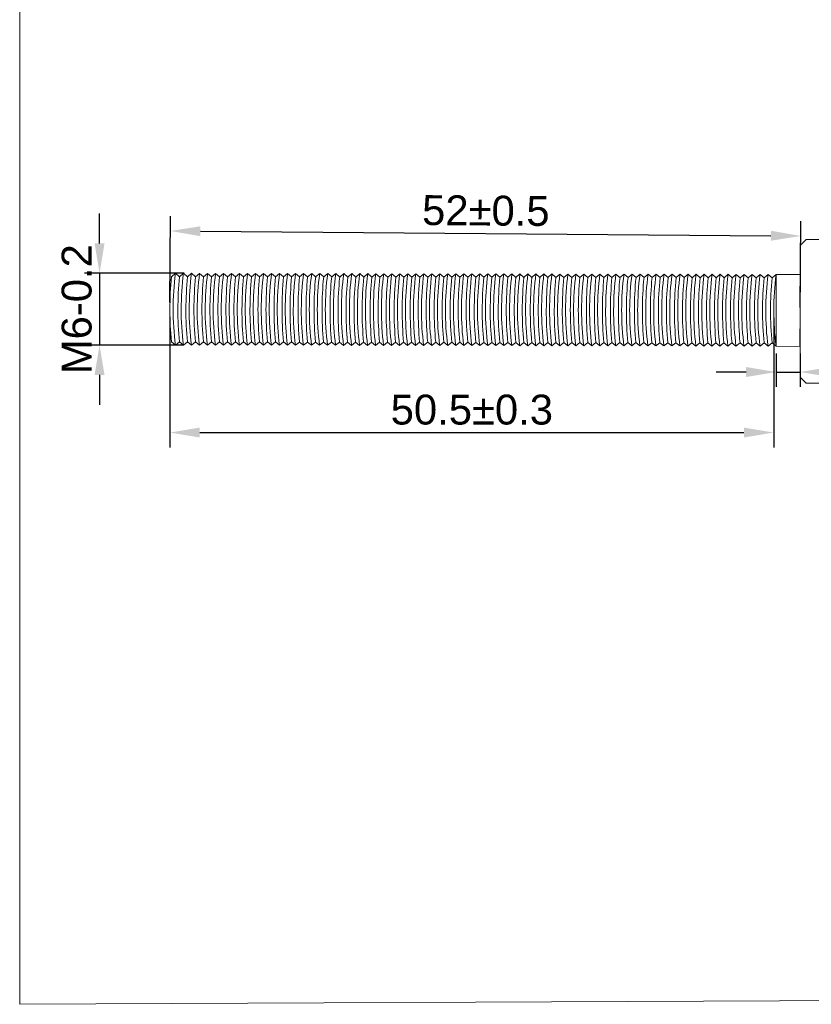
# Model space of a CAD drawing. Header units: millimetres. Extents: x 1871 to 2905, y 2083 to 2240.
# Tile 3 of 14: x 2124 to 2190, y 2088 to 2170. Entities that reach past the tile are written whole.
import ezdxf

# ---------------------------------------------------------------- set-up
doc = ezdxf.new("R2010")
doc.units = ezdxf.units.MM
doc.styles.get("Standard").update_dxf_attribs({"font": 'arial.ttf'})
doc.dimstyles.new('ISO-25', dxfattribs={"dimtxt": 2.5, "dimasz": 2.5, "dimexe": 1.25, "dimexo": 0.625, "dimtad": 1, "dimtxsty": 'Standard', "dimcen": 2.5, "dimadec": 0, "dimazin": 0, "dimtfac": 1, "dimtmove": 0, "dimatfit": 3, "dimfxl": 0, "dimarcsym": 0})

# ---------------------------------------------------------------- blocks, each defined once
blk = doc.blocks.new('*D173')
at = {"color": 0, "lineweight": -2, "transparency": 16777216}
for p, q in [((2130.436, 2151.574), (2130.436, 2154.074)), ((2137.499, 2149.074), (2129.186, 2149.074)), ((2130.436, 2149.074), (2130.436, 2143.076)), ((2137.487, 2143.076), (2129.186, 2143.076)), ((2130.436, 2140.576), (2130.436, 2138.076))]:
    blk.add_line(p, q, dxfattribs=at)
at = {"color": 0, "transparency": 16777216}
for points in [[(2130.02, 2151.574), (2130.853, 2151.574), (2130.436, 2149.074)], [(2130.02, 2140.576), (2130.853, 2140.576), (2130.436, 2143.076)]]:
    blk.add_solid(points, dxfattribs=at)
at = {"layer": 'Defpoints', "color": 0, "transparency": 16777216}
for p in [(2138.124, 2149.074), (2130.436, 2143.076), (2138.112, 2143.076)]:
    blk.add_point(p, dxfattribs=at)
at = {"color": 0, "lineweight": 20, "transparency": 16777216, "insert": (2128.535, 2146.075), "char_height": 2.5, "attachment_point": 5, "rotation": 90}
blk.add_mtext('M6-0.2', dxfattribs=at)
blk = doc.blocks.new('*D174')
at = {"color": 0, "lineweight": -2, "transparency": 16777216}
for p, q in [((2136.314, 2145.446), (2136.314, 2134.511)), ((2186.786, 2145.358), (2186.786, 2134.511)), ((2138.814, 2135.761), (2184.286, 2135.761))]:
    blk.add_line(p, q, dxfattribs=at)
at = {"color": 0, "transparency": 16777216}
for points in [[(2138.814, 2136.178), (2138.814, 2135.344), (2136.314, 2135.761)], [(2184.286, 2136.178), (2184.286, 2135.344), (2186.786, 2135.761)]]:
    blk.add_solid(points, dxfattribs=at)
at = {"layer": 'Defpoints', "color": 0, "transparency": 16777216}
for p in [(2136.314, 2146.071), (2186.786, 2145.983), (2186.786, 2135.761)]:
    blk.add_point(p, dxfattribs=at)
at = {"color": 0, "lineweight": 20, "transparency": 16777216, "insert": (2161.55, 2137.663), "char_height": 2.5, "attachment_point": 5}
blk.add_mtext('50.5±0.3', dxfattribs=at)
blk = doc.blocks.new('*D175')
at = {"color": 0, "lineweight": -2, "transparency": 16777216}
for p, q in [((2136.319, 2146.643), (2136.376, 2153.861)), ((2188.998, 2146.227), (2189.055, 2153.445)), ((2138.866, 2152.591), (2186.545, 2152.215))]:
    blk.add_line(p, q, dxfattribs=at)
at = {"color": 0, "transparency": 16777216}
for points in [[(2138.869, 2153.008), (2138.863, 2152.174), (2136.366, 2152.611)], [(2186.548, 2152.632), (2186.541, 2151.798), (2189.045, 2152.195)]]:
    blk.add_solid(points, dxfattribs=at)
at = {"layer": 'Defpoints', "color": 0, "transparency": 16777216}
for p in [(2189.045, 2152.195), (2136.314, 2146.018), (2188.993, 2145.602)]:
    blk.add_point(p, dxfattribs=at)
at = {"color": 0, "lineweight": 20, "transparency": 16777216, "insert": (2162.72, 2154.304), "char_height": 2.5, "attachment_point": 5, "rotation": 359.54803}
blk.add_mtext('52±0.5', dxfattribs=at)
blk = doc.blocks.new('*D176')
at = {"color": 0, "lineweight": -2, "transparency": 16777216}
for p, q in [((2186.972, 2142.358), (2186.972, 2139.571)), ((2188.992, 2142.358), (2188.992, 2139.571)), ((2184.472, 2140.821), (2181.972, 2140.821)), ((2186.972, 2140.821), (2188.992, 2140.821)), ((2191.492, 2140.821), (2196.898, 2140.821))]:
    blk.add_line(p, q, dxfattribs=at)
at = {"color": 0, "transparency": 16777216}
for points in [[(2184.472, 2141.238), (2184.472, 2140.405), (2186.972, 2140.821)], [(2191.492, 2141.238), (2191.492, 2140.405), (2188.992, 2140.821)]]:
    blk.add_solid(points, dxfattribs=at)
at = {"layer": 'Defpoints', "color": 0, "transparency": 16777216}
for p in [(2186.972, 2142.983), (2188.992, 2142.983), (2188.992, 2140.821)]:
    blk.add_point(p, dxfattribs=at)
at = {"color": 0, "lineweight": 20, "transparency": 16777216, "insert": (2195.445, 2142.701), "char_height": 2.5, "attachment_point": 5}
blk.add_mtext('2', dxfattribs=at)

msp = doc.modelspace()

# ---------------------------------------------------------------- linework, layer by layer
at = {"lineweight": 15}
for p, q in [((2189.492, 2151.887), (2188.992, 2151.387)), ((2194.992, 2151.887), (2189.492, 2151.887)), ((2188.992, 2151.387), (2188.992, 2140.387)), ((2188.999, 2147.666), (2188.992, 2144.253)), ((2188.992, 2140.387), (2189.492, 2139.887)), ((2189.492, 2139.887), (2194.992, 2139.887))]:
    msp.add_line(p, q, dxfattribs=at)
at = {"lineweight": 5}
for p, q in [((2136.45, 2148.792), (2136.785, 2149.076)), ((2137.119, 2148.79), (2136.785, 2149.076)), ((2137.119, 2148.79), (2137.454, 2149.075)), ((2137.789, 2148.789), (2137.454, 2149.075)), ((2137.789, 2148.789), (2138.124, 2149.074)), ((2138.458, 2148.788), (2138.124, 2149.074)), ((2138.458, 2148.788), (2138.793, 2149.072)), ((2139.127, 2148.786), (2138.793, 2149.072)), ((2139.127, 2148.786), (2139.462, 2149.071)), ((2139.796, 2148.785), (2139.462, 2149.071)), ((2139.796, 2148.785), (2140.132, 2149.07)), ((2140.466, 2148.784), (2140.132, 2149.07)), ((2140.466, 2148.784), (2140.801, 2149.069)), ((2141.135, 2148.783), (2140.801, 2149.069)), ((2141.135, 2148.783), (2141.47, 2149.067)), ((2141.804, 2148.781), (2141.47, 2149.067)), ((2141.804, 2148.781), (2142.14, 2149.066)), ((2142.474, 2148.78), (2142.14, 2149.066)), ((2142.474, 2148.78), (2142.809, 2149.065)), ((2143.143, 2148.779), (2142.809, 2149.065)), ((2143.143, 2148.779), (2143.478, 2149.063)), ((2143.812, 2148.778), (2143.478, 2149.063)), ((2143.812, 2148.778), (2144.148, 2149.062)), ((2144.482, 2148.776), (2144.148, 2149.062)), ((2144.482, 2148.776), (2144.817, 2149.061)), ((2145.151, 2148.775), (2144.817, 2149.061)), ((2145.151, 2148.775), (2145.486, 2149.06)), ((2145.82, 2148.774), (2145.486, 2149.06)), ((2145.82, 2148.774), (2146.155, 2149.058)), ((2146.49, 2148.773), (2146.155, 2149.058)), ((2146.49, 2148.773), (2146.825, 2149.057)), ((2147.159, 2148.771), (2146.825, 2149.057)), ((2147.159, 2148.771), (2147.494, 2149.056)), ((2147.828, 2148.77), (2147.494, 2149.056)), ((2147.828, 2148.77), (2148.163, 2149.055)), ((2148.497, 2148.769), (2148.163, 2149.055)), ((2148.497, 2148.769), (2148.833, 2149.053)), ((2149.167, 2148.767), (2148.833, 2149.053)), ((2149.167, 2148.767), (2149.502, 2149.052)), ((2149.836, 2148.766), (2149.502, 2149.052)), ((2149.836, 2148.766), (2150.171, 2149.051)), ((2150.505, 2148.765), (2150.171, 2149.051)), ((2150.505, 2148.765), (2150.841, 2149.05)), ((2151.175, 2148.764), (2150.841, 2149.05)), ((2151.175, 2148.764), (2151.51, 2149.048)), ((2151.844, 2148.762), (2151.51, 2149.048)), ((2151.844, 2148.762), (2152.179, 2149.047)), ((2152.513, 2148.761), (2152.179, 2149.047)), ((2152.513, 2148.761), (2152.849, 2149.046)), ((2153.183, 2148.76), (2152.849, 2149.046)), ((2153.183, 2148.76), (2153.518, 2149.044)), ((2153.852, 2148.759), (2153.518, 2149.044)), ((2153.852, 2148.759), (2154.187, 2149.043)), ((2154.521, 2148.757), (2154.187, 2149.043)), ((2154.521, 2148.757), (2154.856, 2149.042)), ((2155.191, 2148.756), (2154.856, 2149.042)), ((2155.191, 2148.756), (2155.526, 2149.041)), ((2155.86, 2148.755), (2155.526, 2149.041)), ((2155.86, 2148.755), (2156.195, 2149.039)), ((2156.529, 2148.754), (2156.195, 2149.039)), ((2156.529, 2148.754), (2156.864, 2149.038)), ((2157.199, 2148.752), (2156.864, 2149.038)), ((2157.199, 2148.752), (2157.534, 2149.037)), ((2157.868, 2148.751), (2157.534, 2149.037)), ((2157.868, 2148.751), (2158.203, 2149.036)), ((2158.537, 2148.75), (2158.203, 2149.036)), ((2158.537, 2148.75), (2158.872, 2149.034)), ((2159.206, 2148.748), (2158.872, 2149.034)), ((2159.206, 2148.748), (2159.542, 2149.033)), ((2159.876, 2148.747), (2159.542, 2149.033)), ((2159.876, 2148.747), (2160.211, 2149.032)), ((2160.545, 2148.746), (2160.211, 2149.032)), ((2160.545, 2148.746), (2160.88, 2149.031)), ((2161.214, 2148.745), (2160.88, 2149.031)), ((2161.214, 2148.745), (2161.55, 2149.029)), ((2161.884, 2148.743), (2161.55, 2149.029)), ((2161.884, 2148.743), (2162.219, 2149.028)), ((2162.553, 2148.742), (2162.219, 2149.028)), ((2162.553, 2148.742), (2162.888, 2149.027)), ((2163.222, 2148.741), (2162.888, 2149.027)), ((2163.222, 2148.741), (2163.557, 2149.025)), ((2163.892, 2148.74), (2163.557, 2149.025)), ((2163.892, 2148.74), (2164.227, 2149.024)), ((2164.561, 2148.738), (2164.227, 2149.024)), ((2164.561, 2148.738), (2164.896, 2149.023)), ((2165.23, 2148.737), (2164.896, 2149.023)), ((2165.23, 2148.737), (2165.565, 2149.022)), ((2165.9, 2148.736), (2165.565, 2149.022)), ((2165.9, 2148.736), (2166.235, 2149.02)), ((2166.569, 2148.735), (2166.235, 2149.02)), ((2166.569, 2148.735), (2166.904, 2149.019)), ((2167.238, 2148.733), (2166.904, 2149.019)), ((2167.238, 2148.733), (2167.573, 2149.018)), ((2167.907, 2148.732), (2167.573, 2149.018)), ((2167.907, 2148.732), (2168.243, 2149.017)), ((2168.577, 2148.731), (2168.243, 2149.017)), ((2168.577, 2148.731), (2168.912, 2149.015)), ((2169.246, 2148.729), (2168.912, 2149.015)), ((2169.246, 2148.729), (2169.581, 2149.014)), ((2169.915, 2148.728), (2169.581, 2149.014)), ((2169.915, 2148.728), (2170.251, 2149.013)), ((2170.585, 2148.727), (2170.251, 2149.013)), ((2170.585, 2148.727), (2170.92, 2149.012)), ((2171.254, 2148.726), (2170.92, 2149.012)), ((2171.254, 2148.726), (2171.589, 2149.01)), ((2171.923, 2148.724), (2171.589, 2149.01)), ((2171.923, 2148.724), (2172.259, 2149.009)), ((2172.593, 2148.723), (2172.259, 2149.009)), ((2172.593, 2148.723), (2172.928, 2149.008)), ((2173.262, 2148.722), (2172.928, 2149.008)), ((2173.262, 2148.722), (2173.597, 2149.006)), ((2173.931, 2148.721), (2173.597, 2149.006)), ((2173.931, 2148.721), (2174.266, 2149.005)), ((2174.601, 2148.719), (2174.266, 2149.005)), ((2174.601, 2148.719), (2174.936, 2149.004)), ((2175.27, 2148.718), (2174.936, 2149.004)), ((2175.27, 2148.718), (2175.605, 2149.003)), ((2175.939, 2148.717), (2175.605, 2149.003)), ((2175.939, 2148.717), (2176.274, 2149.001)), ((2176.609, 2148.716), (2176.274, 2149.001)), ((2176.609, 2148.716), (2176.944, 2149)), ((2177.278, 2148.714), (2176.944, 2149)), ((2177.278, 2148.714), (2177.613, 2148.999)), ((2177.947, 2148.713), (2177.613, 2148.999)), ((2177.947, 2148.713), (2178.282, 2148.998)), ((2178.616, 2148.712), (2178.282, 2148.998)), ((2178.616, 2148.712), (2178.952, 2148.996)), ((2179.286, 2148.71), (2178.952, 2148.996)), ((2179.286, 2148.71), (2179.621, 2148.995)), ((2179.955, 2148.709), (2179.621, 2148.995)), ((2179.955, 2148.709), (2180.29, 2148.994)), ((2180.624, 2148.708), (2180.29, 2148.994)), ((2180.624, 2148.708), (2180.96, 2148.993)), ((2181.294, 2148.707), (2180.96, 2148.993)), ((2181.294, 2148.707), (2181.629, 2148.991)), ((2181.963, 2148.705), (2181.629, 2148.991)), ((2181.963, 2148.705), (2182.298, 2148.99)), ((2182.632, 2148.704), (2182.298, 2148.99)), ((2182.632, 2148.704), (2182.967, 2148.989)), ((2183.302, 2148.703), (2182.967, 2148.989)), ((2183.302, 2148.703), (2183.637, 2148.987)), ((2183.971, 2148.702), (2183.637, 2148.987)), ((2183.971, 2148.702), (2184.306, 2148.986)), ((2184.64, 2148.7), (2184.306, 2148.986)), ((2184.64, 2148.7), (2184.975, 2148.985)), ((2185.31, 2148.699), (2184.975, 2148.985)), ((2185.31, 2148.699), (2185.645, 2148.984)), ((2185.979, 2148.698), (2185.645, 2148.984)), ((2185.979, 2148.698), (2186.314, 2148.982)), ((2186.648, 2148.697), (2186.314, 2148.982)), ((2186.648, 2148.697), (2186.983, 2148.981)), ((2136.44, 2143.351), (2136.774, 2143.078)), ((2137.109, 2143.349), (2136.774, 2143.078)), ((2137.109, 2143.349), (2137.443, 2143.077)), ((2137.778, 2143.348), (2137.443, 2143.077)), ((2137.778, 2143.348), (2138.112, 2143.076)), ((2138.448, 2143.347), (2138.112, 2143.076)), ((2138.448, 2143.347), (2138.782, 2143.074)), ((2139.117, 2143.346), (2138.782, 2143.074)), ((2139.117, 2143.346), (2139.451, 2143.073)), ((2139.786, 2143.344), (2139.451, 2143.073)), ((2139.786, 2143.344), (2140.12, 2143.072)), ((2140.455, 2143.343), (2140.12, 2143.072)), ((2140.455, 2143.343), (2140.79, 2143.071)), ((2141.125, 2143.342), (2140.79, 2143.071)), ((2141.125, 2143.342), (2141.459, 2143.069)), ((2141.794, 2143.34), (2141.459, 2143.069)), ((2141.794, 2143.34), (2142.128, 2143.068)), ((2142.463, 2143.339), (2142.128, 2143.068)), ((2142.463, 2143.339), (2142.798, 2143.067)), ((2143.133, 2143.338), (2142.798, 2143.067)), ((2143.133, 2143.338), (2143.467, 2143.065)), ((2143.802, 2143.337), (2143.467, 2143.065)), ((2143.802, 2143.337), (2144.136, 2143.064)), ((2144.471, 2143.335), (2144.136, 2143.064)), ((2144.471, 2143.335), (2144.805, 2143.063)), ((2145.141, 2143.334), (2144.805, 2143.063)), ((2145.141, 2143.334), (2145.475, 2143.062)), ((2145.81, 2143.333), (2145.475, 2143.062)), ((2145.81, 2143.333), (2146.144, 2143.06)), ((2146.479, 2143.332), (2146.144, 2143.06)), ((2146.479, 2143.332), (2146.813, 2143.059)), ((2147.149, 2143.33), (2146.813, 2143.059)), ((2147.149, 2143.33), (2147.483, 2143.058)), ((2147.818, 2143.329), (2147.483, 2143.058)), ((2147.818, 2143.329), (2148.152, 2143.057)), ((2148.487, 2143.328), (2148.152, 2143.057)), ((2148.487, 2143.328), (2148.821, 2143.055)), ((2149.156, 2143.327), (2148.821, 2143.055)), ((2149.156, 2143.327), (2149.491, 2143.054)), ((2149.826, 2143.325), (2149.491, 2143.054)), ((2149.826, 2143.325), (2150.16, 2143.053)), ((2150.495, 2143.324), (2150.16, 2143.053)), ((2150.495, 2143.324), (2150.829, 2143.052)), ((2151.164, 2143.323), (2150.829, 2143.052)), ((2151.164, 2143.323), (2151.499, 2143.05)), ((2151.834, 2143.322), (2151.499, 2143.05)), ((2151.834, 2143.322), (2152.168, 2143.049)), ((2152.503, 2143.32), (2152.168, 2143.049)), ((2152.503, 2143.32), (2152.837, 2143.048)), ((2153.172, 2143.319), (2152.837, 2143.048)), ((2153.172, 2143.319), (2153.506, 2143.046)), ((2153.842, 2143.318), (2153.506, 2143.046)), ((2153.842, 2143.318), (2154.176, 2143.045)), ((2154.511, 2143.316), (2154.176, 2143.045)), ((2154.511, 2143.316), (2154.845, 2143.044)), ((2155.18, 2143.315), (2154.845, 2143.044)), ((2155.18, 2143.315), (2155.514, 2143.043)), ((2155.85, 2143.314), (2155.514, 2143.043)), ((2155.85, 2143.314), (2156.184, 2143.041)), ((2156.519, 2143.313), (2156.184, 2143.041)), ((2156.519, 2143.313), (2156.853, 2143.04)), ((2157.188, 2143.311), (2156.853, 2143.04)), ((2157.188, 2143.311), (2157.522, 2143.039)), ((2157.858, 2143.31), (2157.522, 2143.039)), ((2157.858, 2143.31), (2158.192, 2143.038)), ((2158.527, 2143.309), (2158.192, 2143.038)), ((2158.527, 2143.309), (2158.861, 2143.036)), ((2159.196, 2143.308), (2158.861, 2143.036)), ((2159.196, 2143.308), (2159.53, 2143.035)), ((2159.865, 2143.306), (2159.53, 2143.035)), ((2159.865, 2143.306), (2160.2, 2143.034)), ((2160.535, 2143.305), (2160.2, 2143.034)), ((2160.535, 2143.305), (2160.869, 2143.033)), ((2161.204, 2143.304), (2160.869, 2143.033)), ((2161.204, 2143.304), (2161.538, 2143.031)), ((2161.873, 2143.303), (2161.538, 2143.031)), ((2161.873, 2143.303), (2162.208, 2143.03)), ((2162.543, 2143.301), (2162.208, 2143.03)), ((2162.543, 2143.301), (2162.877, 2143.029)), ((2163.212, 2143.3), (2162.877, 2143.029)), ((2163.212, 2143.3), (2163.546, 2143.027)), ((2163.881, 2143.299), (2163.546, 2143.027)), ((2163.881, 2143.299), (2164.215, 2143.026)), ((2164.551, 2143.297), (2164.215, 2143.026)), ((2164.551, 2143.297), (2164.885, 2143.025)), ((2165.22, 2143.296), (2164.885, 2143.025)), ((2165.22, 2143.296), (2165.554, 2143.024)), ((2165.889, 2143.295), (2165.554, 2143.024)), ((2165.889, 2143.295), (2166.223, 2143.022)), ((2166.559, 2143.294), (2166.223, 2143.022)), ((2166.559, 2143.294), (2166.893, 2143.021)), ((2167.228, 2143.292), (2166.893, 2143.021)), ((2167.228, 2143.292), (2167.562, 2143.02)), ((2167.897, 2143.291), (2167.562, 2143.02)), ((2167.897, 2143.291), (2168.231, 2143.019)), ((2168.566, 2143.29), (2168.231, 2143.019)), ((2168.566, 2143.29), (2168.901, 2143.017)), ((2169.236, 2143.289), (2168.901, 2143.017)), ((2169.236, 2143.289), (2169.57, 2143.016)), ((2169.905, 2143.287), (2169.57, 2143.016)), ((2169.905, 2143.287), (2170.239, 2143.015)), ((2170.574, 2143.286), (2170.239, 2143.015)), ((2170.574, 2143.286), (2170.909, 2143.014)), ((2171.244, 2143.285), (2170.909, 2143.014)), ((2171.244, 2143.285), (2171.578, 2143.012)), ((2171.913, 2143.284), (2171.578, 2143.012)), ((2171.913, 2143.284), (2172.247, 2143.011)), ((2172.582, 2143.282), (2172.247, 2143.011)), ((2172.582, 2143.282), (2172.916, 2143.01)), ((2173.252, 2143.281), (2172.916, 2143.01)), ((2173.252, 2143.281), (2173.586, 2143.008)), ((2173.921, 2143.28), (2173.586, 2143.008)), ((2173.921, 2143.28), (2174.255, 2143.007)), ((2174.59, 2143.278), (2174.255, 2143.007)), ((2174.59, 2143.278), (2174.924, 2143.006)), ((2175.26, 2143.277), (2174.924, 2143.006)), ((2175.26, 2143.277), (2175.594, 2143.005)), ((2175.929, 2143.276), (2175.594, 2143.005)), ((2175.929, 2143.276), (2176.263, 2143.003)), ((2176.598, 2143.275), (2176.263, 2143.003)), ((2176.598, 2143.275), (2176.932, 2143.002)), ((2177.268, 2143.273), (2176.932, 2143.002)), ((2177.268, 2143.273), (2177.602, 2143.001)), ((2177.937, 2143.272), (2177.602, 2143.001)), ((2177.937, 2143.272), (2178.271, 2143)), ((2178.606, 2143.271), (2178.271, 2143)), ((2178.606, 2143.271), (2178.94, 2142.998)), ((2179.275, 2143.27), (2178.94, 2142.998)), ((2179.275, 2143.27), (2179.61, 2142.997)), ((2179.945, 2143.268), (2179.61, 2142.997)), ((2179.945, 2143.268), (2180.279, 2142.996)), ((2180.614, 2143.267), (2180.279, 2142.996)), ((2180.614, 2143.267), (2180.948, 2142.995)), ((2181.283, 2143.266), (2180.948, 2142.995)), ((2181.283, 2143.266), (2181.618, 2142.993)), ((2181.953, 2143.265), (2181.618, 2142.993)), ((2181.953, 2143.265), (2182.287, 2142.992)), ((2182.622, 2143.263), (2182.287, 2142.992)), ((2182.622, 2143.263), (2182.956, 2142.991)), ((2183.291, 2143.262), (2182.956, 2142.991)), ((2183.291, 2143.262), (2183.625, 2142.989)), ((2183.961, 2143.261), (2183.625, 2142.989)), ((2183.961, 2143.261), (2184.295, 2142.988)), ((2184.63, 2143.259), (2184.295, 2142.988)), ((2184.63, 2143.259), (2184.964, 2142.987)), ((2185.299, 2143.258), (2184.964, 2142.987)), ((2185.299, 2143.258), (2185.633, 2142.986)), ((2185.969, 2143.257), (2185.633, 2142.986)), ((2185.969, 2143.257), (2186.303, 2142.984)), ((2186.638, 2143.256), (2186.303, 2142.984)), ((2186.638, 2143.256), (2186.972, 2142.983))]:
    msp.add_line(p, q, dxfattribs=at)
at = {"lineweight": 20}
for p, q in [((2186.983, 2148.981), (2186.972, 2142.983)), ((2186.983, 2148.981), (2188.983, 2148.965)), ((2188.972, 2142.954), (2189.019, 2148.965)), ((2186.972, 2142.983), (2188.972, 2142.954))]:
    msp.add_line(p, q, dxfattribs=at)
at = {"linetype": 'ByBlock', "lineweight": 20}
msp.add_lwpolyline([(2123.762, 2238.632), (2377.73, 2239.768), (2377.73, 2089.099), (2123.762, 2087.963)], close=True, dxfattribs=at)
at = {"lineweight": 5}
for centre, radius, start, end in [((2164.681, 2146.018), 28.367, 174.38838, 185.39482), ((2164.681, 2146.018), 28.367, 174.38838, 185.39482), ((2160.135, 2146.033), 23.548, 172.57459, 187.2086), ((2165.35, 2146.016), 28.367, 174.38838, 185.39482), ((2165.35, 2146.016), 28.367, 174.38838, 185.39482), ((2160.805, 2146.032), 23.548, 172.57459, 187.2086), ((2166.02, 2146.015), 28.367, 174.38838, 185.39482), ((2166.02, 2146.015), 28.367, 174.38838, 185.39482), ((2166.02, 2146.015), 28.367, 174.38838, 185.39482), ((2161.474, 2146.03), 23.548, 172.57459, 187.2086), ((2166.689, 2146.014), 28.367, 174.38838, 185.39482), ((2166.689, 2146.014), 28.367, 174.38838, 185.39482), ((2162.143, 2146.029), 23.548, 172.57459, 187.2086), ((2167.358, 2146.013), 28.367, 174.38838, 185.39482), ((2167.358, 2146.013), 28.367, 174.38838, 185.39482), ((2162.813, 2146.028), 23.548, 172.57459, 187.2086), ((2168.028, 2146.011), 28.367, 174.38838, 185.39482), ((2168.028, 2146.011), 28.367, 174.38838, 185.39482), ((2168.028, 2146.011), 28.367, 174.38838, 185.39482), ((2163.482, 2146.027), 23.548, 172.57459, 187.2086), ((2168.697, 2146.01), 28.367, 174.38838, 185.39482), ((2168.697, 2146.01), 28.367, 174.38838, 185.39482), ((2164.151, 2146.025), 23.548, 172.57459, 187.2086), ((2169.366, 2146.009), 28.367, 174.38838, 185.39482), ((2169.366, 2146.009), 28.367, 174.38838, 185.39482), ((2164.821, 2146.024), 23.548, 172.57459, 187.2086), ((2170.036, 2146.008), 28.367, 174.38838, 185.39482), ((2170.036, 2146.008), 28.367, 174.38838, 185.39482), ((2170.036, 2146.008), 28.367, 174.38838, 185.39482), ((2165.49, 2146.023), 23.548, 172.57459, 187.2086), ((2170.705, 2146.006), 28.367, 174.38838, 185.39482), ((2170.705, 2146.006), 28.367, 174.38838, 185.39482), ((2166.159, 2146.022), 23.548, 172.57459, 187.2086), ((2171.374, 2146.005), 28.367, 174.38838, 185.39482), ((2171.374, 2146.005), 28.367, 174.38838, 185.39482), ((2166.829, 2146.02), 23.548, 172.57459, 187.2086), ((2172.044, 2146.004), 28.367, 174.38838, 185.39482), ((2172.044, 2146.004), 28.367, 174.38838, 185.39482), ((2172.044, 2146.004), 28.367, 174.38838, 185.39482), ((2167.498, 2146.019), 23.548, 172.57459, 187.2086), ((2172.713, 2146.002), 28.367, 174.38838, 185.39482), ((2172.713, 2146.002), 28.367, 174.38838, 185.39482), ((2168.167, 2146.018), 23.548, 172.57459, 187.2086), ((2173.382, 2146.001), 28.367, 174.38838, 185.39482), ((2173.382, 2146.001), 28.367, 174.38838, 185.39482), ((2168.836, 2146.016), 23.548, 172.57459, 187.2086), ((2174.051, 2146), 28.367, 174.38838, 185.39482), ((2174.051, 2146), 28.367, 174.38838, 185.39482), ((2169.506, 2146.015), 23.548, 172.57459, 187.2086), ((2174.721, 2145.999), 28.367, 174.38838, 185.39482), ((2174.721, 2145.999), 28.367, 174.38838, 185.39482), ((2170.175, 2146.014), 23.548, 172.57459, 187.2086), ((2175.39, 2145.997), 28.367, 174.38838, 185.39482), ((2175.39, 2145.997), 28.367, 174.38838, 185.39482), ((2175.39, 2145.997), 28.367, 174.38838, 185.39482), ((2170.844, 2146.013), 23.548, 172.57459, 187.2086), ((2176.059, 2145.996), 28.367, 174.38838, 185.39482), ((2176.059, 2145.996), 28.367, 174.38838, 185.39482), ((2171.514, 2146.011), 23.548, 172.57459, 187.2086), ((2176.729, 2145.995), 28.367, 174.38838, 185.39482), ((2176.729, 2145.995), 28.367, 174.38838, 185.39482), ((2172.183, 2146.01), 23.548, 172.57459, 187.2086), ((2177.398, 2145.994), 28.367, 174.38838, 185.39482), ((2177.398, 2145.994), 28.367, 174.38838, 185.39482), ((2177.398, 2145.994), 28.367, 174.38838, 185.39482), ((2172.852, 2146.009), 23.548, 172.57459, 187.2086), ((2178.067, 2145.992), 28.367, 174.38838, 185.39482), ((2178.067, 2145.992), 28.367, 174.38838, 185.39482), ((2173.522, 2146.008), 23.548, 172.57459, 187.2086), ((2178.737, 2145.991), 28.367, 174.38838, 185.39482), ((2178.737, 2145.991), 28.367, 174.38838, 185.39482), ((2174.191, 2146.006), 23.548, 172.57459, 187.2086), ((2179.406, 2145.99), 28.367, 174.38838, 185.39482), ((2179.406, 2145.99), 28.367, 174.38838, 185.39482), ((2179.406, 2145.99), 28.367, 174.38838, 185.39482), ((2174.86, 2146.005), 23.548, 172.57459, 187.2086), ((2180.075, 2145.989), 28.367, 174.38838, 185.39482), ((2180.075, 2145.989), 28.367, 174.38838, 185.39482), ((2175.53, 2146.004), 23.548, 172.57459, 187.2086), ((2180.745, 2145.987), 28.367, 174.38838, 185.39482), ((2180.745, 2145.987), 28.367, 174.38838, 185.39482), ((2176.199, 2146.003), 23.548, 172.57459, 187.2086), ((2181.414, 2145.986), 28.367, 174.38838, 185.39482), ((2181.414, 2145.986), 28.367, 174.38838, 185.39482), ((2181.414, 2145.986), 28.367, 174.38838, 185.39482), ((2176.868, 2146.001), 23.548, 172.57459, 187.2086), ((2182.083, 2145.985), 28.367, 174.38838, 185.39482), ((2182.083, 2145.985), 28.367, 174.38838, 185.39482), ((2177.537, 2146), 23.548, 172.57459, 187.2086), ((2182.753, 2145.983), 28.367, 174.38838, 185.39482), ((2182.753, 2145.983), 28.367, 174.38838, 185.39482), ((2178.207, 2145.999), 23.548, 172.57459, 187.2086), ((2183.422, 2145.982), 28.367, 174.38838, 185.39482), ((2183.422, 2145.982), 28.367, 174.38838, 185.39482), ((2178.876, 2145.997), 23.548, 172.57459, 187.2086), ((2184.091, 2145.981), 28.367, 174.38838, 185.39482), ((2184.091, 2145.981), 28.367, 174.38838, 185.39482), ((2179.545, 2145.996), 23.548, 172.57459, 187.2086), ((2184.76, 2145.98), 28.367, 174.38838, 185.39482), ((2184.76, 2145.98), 28.367, 174.38838, 185.39482), ((2184.76, 2145.98), 28.367, 174.38838, 185.39482), ((2180.215, 2145.995), 23.548, 172.57459, 187.2086), ((2185.43, 2145.978), 28.367, 174.38838, 185.39482), ((2185.43, 2145.978), 28.367, 174.38838, 185.39482), ((2180.884, 2145.994), 23.548, 172.57459, 187.2086), ((2186.099, 2145.977), 28.367, 174.38838, 185.39482), ((2186.099, 2145.977), 28.367, 174.38838, 185.39482), ((2181.553, 2145.992), 23.548, 172.57459, 187.2086), ((2186.768, 2145.976), 28.367, 174.38838, 185.39482), ((2186.768, 2145.976), 28.367, 174.38838, 185.39482), ((2186.768, 2145.976), 28.367, 174.38838, 185.39482), ((2182.223, 2145.991), 23.548, 172.57459, 187.2086), ((2187.438, 2145.975), 28.367, 174.38838, 185.39482), ((2187.438, 2145.975), 28.367, 174.38838, 185.39482), ((2182.892, 2145.99), 23.548, 172.57459, 187.2086), ((2188.107, 2145.973), 28.367, 174.38838, 185.39482), ((2188.107, 2145.973), 28.367, 174.38838, 185.39482), ((2183.561, 2145.989), 23.548, 172.57459, 187.2086), ((2188.776, 2145.972), 28.367, 174.38838, 185.39482), ((2188.776, 2145.972), 28.367, 174.38838, 185.39482), ((2188.776, 2145.972), 28.367, 174.38838, 185.39482), ((2184.231, 2145.987), 23.548, 172.57459, 187.2086), ((2189.446, 2145.971), 28.367, 174.38838, 185.39482), ((2189.446, 2145.971), 28.367, 174.38838, 185.39482), ((2184.9, 2145.986), 23.548, 172.57459, 187.2086), ((2190.115, 2145.97), 28.367, 174.38838, 185.39482), ((2190.115, 2145.97), 28.367, 174.38838, 185.39482), ((2185.569, 2145.985), 23.548, 172.57459, 187.2086), ((2190.784, 2145.968), 28.367, 174.38838, 185.39482), ((2190.784, 2145.968), 28.367, 174.38838, 185.39482), ((2190.784, 2145.968), 28.367, 174.38838, 185.39482), ((2186.239, 2145.984), 23.548, 172.57459, 187.2086), ((2191.454, 2145.967), 28.367, 174.38838, 185.39482), ((2191.454, 2145.967), 28.367, 174.38838, 185.39482), ((2186.908, 2145.982), 23.548, 172.57459, 187.2086), ((2192.123, 2145.966), 28.367, 174.38838, 185.39482), ((2192.123, 2145.966), 28.367, 174.38838, 185.39482), ((2187.577, 2145.981), 23.548, 172.57459, 187.2086), ((2192.792, 2145.964), 28.367, 174.38838, 185.39482), ((2192.792, 2145.964), 28.367, 174.38838, 185.39482), ((2192.792, 2145.964), 28.367, 174.38838, 185.39482), ((2188.246, 2145.98), 23.548, 172.57459, 187.2086), ((2193.461, 2145.963), 28.367, 174.38838, 185.39482), ((2193.461, 2145.963), 28.367, 174.38838, 185.39482), ((2188.916, 2145.978), 23.548, 172.57459, 187.2086), ((2194.131, 2145.962), 28.367, 174.38838, 185.39482), ((2194.131, 2145.962), 28.367, 174.38838, 185.39482), ((2189.585, 2145.977), 23.548, 172.57459, 187.2086), ((2194.8, 2145.961), 28.367, 174.38838, 185.39482), ((2194.8, 2145.961), 28.367, 174.38838, 185.39482), ((2194.8, 2145.961), 28.367, 174.38838, 185.39482), ((2190.254, 2145.976), 23.548, 172.57459, 187.2086), ((2195.469, 2145.959), 28.367, 174.38838, 185.39482), ((2195.469, 2145.959), 28.367, 174.38838, 185.39482), ((2190.924, 2145.975), 23.548, 172.57459, 187.2086), ((2196.139, 2145.958), 28.367, 174.38838, 185.39482), ((2196.139, 2145.958), 28.367, 174.38838, 185.39482), ((2191.593, 2145.973), 23.548, 172.57459, 187.2086), ((2196.808, 2145.957), 28.367, 174.38838, 185.39482), ((2196.808, 2145.957), 28.367, 174.38838, 185.39482), ((2196.808, 2145.957), 28.367, 174.38838, 185.39482), ((2192.262, 2145.972), 23.548, 172.57459, 187.2086), ((2197.477, 2145.956), 28.367, 174.38838, 185.39482), ((2197.477, 2145.956), 28.367, 174.38838, 185.39482), ((2192.932, 2145.971), 23.548, 172.57459, 187.2086), ((2198.147, 2145.954), 28.367, 174.38838, 185.39482), ((2198.147, 2145.954), 28.367, 174.38838, 185.39482), ((2193.601, 2145.97), 23.548, 172.57459, 187.2086), ((2198.816, 2145.953), 28.367, 174.38838, 185.39482), ((2198.816, 2145.953), 28.367, 174.38838, 185.39482), ((2198.816, 2145.953), 28.367, 174.38838, 185.39482), ((2194.27, 2145.968), 23.548, 172.57459, 187.2086), ((2199.485, 2145.952), 28.367, 174.38838, 185.39482), ((2199.485, 2145.952), 28.367, 174.38838, 185.39482), ((2194.94, 2145.967), 23.548, 172.57459, 187.2086), ((2200.155, 2145.951), 28.367, 174.38838, 185.39482), ((2200.155, 2145.951), 28.367, 174.38838, 185.39482), ((2195.609, 2145.966), 23.548, 172.57459, 187.2086), ((2200.824, 2145.949), 28.367, 174.38838, 185.39482), ((2200.824, 2145.949), 28.367, 174.38838, 185.39482), ((2200.824, 2145.949), 28.367, 174.38838, 185.39482), ((2196.278, 2145.965), 23.548, 172.57459, 187.2086), ((2201.493, 2145.948), 28.367, 174.38838, 185.39482), ((2201.493, 2145.948), 28.367, 174.38838, 185.39482), ((2196.947, 2145.963), 23.548, 172.57459, 187.2086), ((2202.163, 2145.947), 28.367, 174.38838, 185.39482), ((2202.163, 2145.947), 28.367, 174.38838, 185.39482), ((2197.617, 2145.962), 23.548, 172.57459, 187.2086), ((2202.832, 2145.945), 28.367, 174.38838, 185.39482), ((2202.832, 2145.945), 28.367, 174.38838, 185.39482), ((2202.832, 2145.945), 28.367, 174.38838, 185.39482), ((2198.286, 2145.961), 23.548, 172.57459, 187.2086), ((2203.501, 2145.944), 28.367, 174.38838, 185.39482), ((2203.501, 2145.944), 28.367, 174.38838, 185.39482), ((2198.955, 2145.959), 23.548, 172.57459, 187.2086), ((2204.17, 2145.943), 28.367, 174.38838, 185.39482), ((2204.17, 2145.943), 28.367, 174.38838, 185.39482), ((2199.625, 2145.958), 23.548, 172.57459, 187.2086), ((2204.84, 2145.942), 28.367, 174.38838, 185.39482), ((2204.84, 2145.942), 28.367, 174.38838, 185.39482), ((2204.84, 2145.942), 28.367, 174.38838, 185.39482), ((2200.294, 2145.957), 23.548, 172.57459, 187.2086), ((2205.509, 2145.94), 28.367, 174.38838, 185.39482), ((2205.509, 2145.94), 28.367, 174.38838, 185.39482), ((2200.963, 2145.956), 23.548, 172.57459, 187.2086), ((2206.178, 2145.939), 28.367, 174.38838, 185.39482), ((2206.178, 2145.939), 28.367, 174.38838, 185.39482), ((2201.633, 2145.954), 23.548, 172.57459, 187.2086), ((2206.848, 2145.938), 28.367, 174.38838, 185.39482), ((2206.848, 2145.938), 28.367, 174.38838, 185.39482), ((2206.848, 2145.938), 28.367, 174.38838, 185.39482), ((2202.302, 2145.953), 23.548, 172.57459, 187.2086), ((2207.517, 2145.937), 28.367, 174.38838, 185.39482), ((2207.517, 2145.937), 28.367, 174.38838, 185.39482), ((2202.971, 2145.952), 23.548, 172.57459, 187.2086), ((2208.186, 2145.935), 28.367, 174.38838, 185.39482), ((2208.186, 2145.935), 28.367, 174.38838, 185.39482), ((2203.641, 2145.951), 23.548, 172.57459, 187.2086), ((2208.856, 2145.934), 28.367, 174.38838, 185.39482), ((2208.856, 2145.934), 28.367, 174.38838, 185.39482), ((2208.856, 2145.934), 28.367, 174.38838, 185.39482), ((2204.31, 2145.949), 23.548, 172.57459, 187.2086), ((2209.525, 2145.933), 28.367, 174.38838, 185.39482), ((2209.525, 2145.933), 28.367, 174.38838, 185.39482), ((2204.979, 2145.948), 23.548, 172.57459, 187.2086), ((2210.194, 2145.932), 28.367, 174.38838, 185.39482), ((2210.194, 2145.932), 28.367, 174.38838, 185.39482), ((2205.649, 2145.947), 23.548, 172.57459, 187.2086), ((2210.864, 2145.93), 28.367, 174.38838, 185.39482), ((2210.864, 2145.93), 28.367, 174.38838, 185.39482), ((2210.864, 2145.93), 28.367, 174.38838, 185.39482), ((2206.318, 2145.946), 23.548, 172.57459, 187.2086), ((2211.533, 2145.929), 28.367, 174.38838, 185.39482), ((2211.533, 2145.929), 28.367, 174.38838, 185.39482), ((2206.987, 2145.944), 23.548, 172.57459, 187.2086), ((2212.202, 2145.928), 28.367, 174.38838, 185.39482), ((2212.202, 2145.928), 28.367, 174.38838, 185.39482), ((2207.656, 2145.943), 23.548, 172.57459, 187.2086), ((2212.871, 2145.926), 28.367, 174.38838, 185.39482), ((2212.871, 2145.926), 28.367, 174.38838, 185.39482), ((2212.871, 2145.926), 28.367, 174.38838, 185.39482), ((2208.326, 2145.942), 23.548, 172.57459, 187.2086), ((2213.541, 2145.925), 28.367, 174.38838, 185.39482), ((2213.541, 2145.925), 28.367, 174.38838, 185.39482), ((2208.995, 2145.94), 23.548, 172.57459, 187.2086), ((2208.995, 2145.94), 23.548, 172.57459, 187.2086), ((2214.21, 2145.924), 28.367, 174.38838, 185.39482), ((2214.21, 2145.924), 28.367, 174.38838, 185.39482), ((2214.21, 2145.924), 28.367, 174.38838, 185.39482), ((2209.664, 2145.939), 23.548, 172.57459, 187.2086), ((2214.879, 2145.923), 28.367, 174.38838, 185.39482), ((2214.879, 2145.923), 28.367, 174.38838, 185.39482), ((2210.334, 2145.938), 23.548, 172.57459, 187.2086)]:
    msp.add_arc(centre, radius, start, end, dxfattribs=at)

# ---------------------------------------------------------------- dimensions: what is measured, and where the dimension line sits
at = {"lineweight": 20}
dim = msp.add_aligned_dim(p1=(2136.314, 2146.018), p2=(2188.993, 2145.602), distance=6.593, text='52±0.5', dimstyle='ISO-25', dxfattribs=at)
dim.commit()
dim.dimension.update_dxf_attribs({"geometry": '*D175', "text_midpoint": (2162.72, 2154.304)})
dim = msp.add_linear_dim(base=(2130.436, 2143.076), p1=(2138.124, 2149.074), p2=(2138.112, 2143.076), angle=90, text='M<>-0.2', dimstyle='ISO-25', dxfattribs=at)
dim.commit()
dim.dimension.update_dxf_attribs({"geometry": '*D173', "text_midpoint": (2130.436, 2146.075), "dimtype": 160})
for base, p1, p2, text, picture, middle in [((2186.786, 2135.761), (2136.314, 2146.071), (2186.786, 2145.983), '50.5±0.3', '*D174', (2161.55, 2137.663)), ((2188.992, 2140.821), (2186.972, 2142.983), (2188.992, 2142.983), '2', '*D176', (2195.445, 2142.701))]:
    dim = msp.add_linear_dim(base=base, p1=p1, p2=p2, text=text, dimstyle='ISO-25', dxfattribs=at)
    dim.commit()
    dim.dimension.update_dxf_attribs({"geometry": picture, "text_midpoint": middle})

doc.saveas('drawing.dxf')
